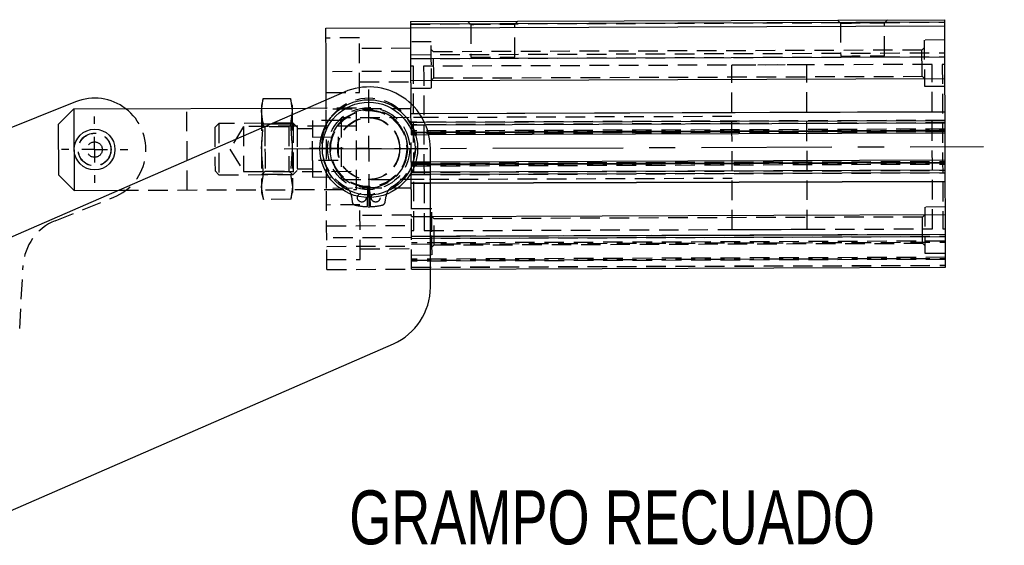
# Model space of a CAD drawing. Extents: x 63 to 798, y 53 to 570.
# Tile 28 of 28: x 671 to 798, y 336 to 404. Entities that reach past the tile are written whole.
import ezdxf

# ---------------------------------------------------------------- set-up
doc = ezdxf.new("R2010")
doc.units = 0
doc.header["$LTSCALE"] = 2
doc.linetypes.add('CENTERX2', pattern=[20.32, 12.7, -2.54, 2.54, -2.54])
doc.linetypes.add('HIDDEN', pattern=[1.905, 1.27, -0.635])
doc.layers.get('0').update_dxf_attribs({"linetype": 'CONTINUOUS'})
doc.layers.add('FORMATO', color=179, linetype='CONTINUOUS')
doc.styles.add('SLDTEXTSTYLE0', font='TXT', dxfattribs={"width": 0.75})

# ---------------------------------------------------------------- blocks, each defined once
blk = doc.blocks.new('SW_CENTERMARKSYMBOL_8')
at = {"layer": 'FORMATO', "color": 0}
for p, q in [((0, 3.33), (0, 4.31)), ((0, 0), (0, 1.67)), ((-3.33, 0), (-4.31, 0)), ((0, 0), (-1.67, 0)), ((0, 0), (0, -1.67)), ((0, 0), (1.67, 0)), ((3.33, 0), (4.31, 0)), ((0, -3.33), (0, -4.31))]:
    blk.add_line(p, q, dxfattribs=at)
blk = doc.blocks.new('SW_CENTERMARKSYMBOL_12')
at = {"layer": 'FORMATO', "color": 0}
for p, q in [((0, 3.33), (0, 7.68)), ((0, 0), (0, 1.67)), ((-3.33, 0), (-7.68, 0)), ((0, 0), (-1.67, 0)), ((0, 0), (0, -1.67)), ((0, 0), (1.67, 0)), ((3.33, 0), (7.68, 0)), ((0, -3.33), (0, -7.68))]:
    blk.add_line(p, q, dxfattribs=at)

msp = doc.modelspace()

# ---------------------------------------------------------------- linework, layer by layer
at = {"color": 7, "linetype": 'CONTINUOUS'}
for p, q in [((721.4173, 404.1172), (790.7502, 404.3597)), ((790.7514, 404.0264), (721.4185, 403.7838)), ((790.753, 403.5597), (790.7514, 404.0264)), ((710.4202, 403.2787), (721.4201, 403.3172)), ((721.4201, 403.3172), (721.4185, 403.7838)), ((721.4201, 403.3172), (790.753, 403.5597)), ((721.4341, 399.3172), (790.767, 399.5597)), ((721.444, 396.4818), (721.4341, 399.3172)), ((790.7769, 396.7244), (790.767, 399.5597)), ((721.444, 396.4818), (790.7769, 396.7244)), ((721.4452, 396.1605), (721.444, 396.4818)), ((790.7919, 392.4476), (790.7769, 396.7244)), ((712.7804, 394.9658), (601.8744, 346.6601)), ((702.2664, 394.1267), (702.0346, 393.2493)), ((702.0911, 392.8745), (702.2664, 394.1267)), ((702.2664, 394.1267), (705.7966, 394.1391)), ((706.0346, 393.2633), (705.7966, 394.1391)), ((705.7966, 394.1391), (705.9807, 392.8881)), ((677.9043, 393.6944), (664.0125, 388.1224)), ((675.7079, 390.7822), (677.7009, 392.7892)), ((677.7009, 392.7892), (708.0265, 392.8953)), ((677.7009, 392.7892), (677.738, 382.2059)), ((722.536, 392.2088), (790.7919, 392.4476)), ((790.7922, 392.3635), (722.5937, 392.1249)), ((790.7959, 391.2927), (790.7922, 392.3635)), ((675.731, 384.1989), (675.7079, 390.7822)), ((702.2452, 390.3772), (702.2779, 390.8551)), ((702.2779, 390.8551), (702.2459, 391.0724)), ((702.2779, 390.8551), (703.3511, 390.8589)), ((790.8007, 389.9431), (790.7971, 390.9707)), ((723.7674, 389.442), (790.8016, 389.6765)), ((790.8141, 386.1098), (790.8016, 389.6765)), ((723.975, 369.6386), (723.975, 387.6314)), ((790.8141, 386.1098), (723.975, 385.876)), ((790.8186, 384.8156), (790.815, 385.8432)), ((675.731, 384.1989), (677.738, 382.2059)), ((790.8235, 383.4228), (790.8197, 384.4936)), ((677.738, 382.2059), (683.5311, 382.2262)), ((723.975, 383.1889), (790.8235, 383.4228)), ((790.8238, 383.3387), (723.975, 383.1049)), ((790.8387, 379.0619), (790.8238, 383.3387)), ((723.975, 378.828), (790.8387, 379.0619)), ((790.8487, 376.2265), (790.8387, 379.0619)), ((723.975, 371.9926), (790.8626, 372.2266)), ((664.7333, 338.5941), (719.1695, 362.3041))]:
    msp.add_line(p, q, dxfattribs=at)
at = {"color": 7, "linetype": 'HIDDEN'}
for p, q in [((721.4185, 403.7838), (790.7514, 404.0264)), ((728.8413, 404.1431), (729.23, 403.7572)), ((734.9406, 403.7771), (735.3266, 404.1658)), ((776.841, 404.3111), (777.2297, 403.9251)), ((782.9403, 403.9451), (783.3263, 404.3337)), ((782.9553, 399.6657), (782.9403, 403.9451)), ((729.23, 403.7572), (729.2449, 399.4779)), ((734.9556, 399.4978), (734.9406, 403.7771)), ((777.2297, 403.9251), (777.2446, 399.6458)), ((714.758, 401.9939), (710.4247, 401.9787)), ((724.0932, 401.4932), (721.4265, 401.4838)), ((790.7594, 401.7264), (788.0928, 401.7171)), ((721.4294, 400.6505), (714.7628, 400.6272)), ((724.3977, 400.1942), (724.0967, 400.4932)), ((787.7973, 400.416), (724.3977, 400.1942)), ((788.0963, 400.7171), (787.7973, 400.416)), ((721.4324, 399.8192), (790.7653, 400.0618)), ((721.4341, 399.3172), (790.767, 399.5597)), ((721.4399, 397.6505), (710.44, 397.6121)), ((721.7709, 398.3184), (721.4376, 398.3172)), ((789.1039, 398.5539), (723.1043, 398.323)), ((772.8373, 398.497), (763.104, 398.463)), ((790.7705, 398.5597), (790.4372, 398.5586)), ((714.778, 396.2939), (721.4446, 396.3172)), ((724.1107, 396.4932), (724.4096, 396.7943)), ((724.4096, 396.7943), (787.8092, 397.016)), ((787.8092, 397.016), (788.1103, 396.7171)), ((721.4475, 395.4839), (724.1142, 395.4932)), ((788.1138, 395.7171), (790.7804, 395.7264)), ((710.4495, 394.9121), (714.7828, 394.9272)), ((692.4045, 382.2572), (692.3675, 392.8405)), ((702.0372, 392.4901), (702.0911, 392.8745)), ((702.2459, 391.0724), (702.0372, 392.4901)), ((706.0372, 392.5041), (705.808, 390.8675)), ((705.9807, 392.8881), (706.0372, 392.5041)), ((708.0265, 392.8953), (714.3674, 392.9174)), ((721.4569, 392.7969), (710.457, 392.7584)), ((714.4044, 382.3342), (714.3674, 392.9174)), ((721.4579, 392.5119), (721.4563, 392.972)), ((721.4597, 391.9935), (721.4579, 392.5119)), ((712.3955, 391.2855), (708.6622, 391.2725)), ((763.1273, 391.7963), (712.3943, 391.6189)), ((721.459, 392.205), (722.536, 392.2088)), ((722.5937, 392.1249), (721.4593, 392.121)), ((721.463, 391.0501), (721.4597, 391.9935)), ((790.7959, 391.2927), (721.463, 391.0501)), ((723.1276, 391.6564), (721.7943, 391.6517)), ((696.5081, 390.8966), (695.9985, 390.3835)), ((706.152, 390.9303), (696.5081, 390.8966)), ((699.709, 390.5078), (697.9568, 387.5683)), ((714.3756, 390.5591), (699.709, 390.5078)), ((702.4953, 390.4666), (702.0428, 390.916)), ((702.0544, 387.5827), (702.2452, 390.3772)), ((705.5933, 390.4774), (702.4953, 390.4666)), ((703.3511, 390.8589), (705.808, 390.8675)), ((706.0427, 390.93), (705.5933, 390.4774)), ((705.808, 390.8675), (706.0544, 387.5967)), ((706.6651, 390.4208), (706.152, 390.9303)), ((708.6659, 390.2058), (706.6659, 390.1988)), ((721.463, 391.0501), (723.2048, 391.0562)), ((790.7971, 390.9707), (721.4642, 390.7281)), ((721.4642, 390.7281), (723.3485, 390.7347)), ((721.4642, 390.7281), (721.4678, 389.7006)), ((790.7999, 390.1598), (721.467, 389.9172)), ((721.4675, 389.7839), (790.8004, 390.0265)), ((790.8007, 389.9431), (721.4678, 389.7006)), ((708.6697, 389.1333), (712.003, 389.145)), ((708.6803, 386.0783), (708.6697, 389.1333)), ((721.4678, 389.7006), (723.7006, 389.7084)), ((790.8011, 389.8098), (721.4682, 389.5673)), ((721.4687, 389.4339), (723.7674, 389.442)), ((697.9568, 387.5683), (699.7296, 384.6412)), ((702.3007, 384.3118), (702.0544, 387.5827)), ((706.0544, 387.5967), (705.8309, 384.3242)), ((712.0137, 386.09), (708.6803, 386.0783)), ((706.1753, 384.2637), (706.6849, 384.7768)), ((706.6841, 384.9988), (708.6841, 385.0058)), ((723.975, 385.876), (721.4812, 385.8673)), ((721.4816, 385.7339), (790.8145, 385.9765)), ((721.4821, 385.6006), (790.815, 385.8432)), ((723.975, 385.6093), (721.4821, 385.6006)), ((721.4821, 385.6006), (721.4857, 384.5731)), ((790.8153, 385.7598), (721.4824, 385.5173)), ((721.4829, 385.3839), (790.8158, 385.6265)), ((721.4857, 384.5731), (790.8186, 384.8156)), ((696.0183, 384.7395), (696.5314, 384.23)), ((696.5314, 384.23), (706.1753, 384.2637)), ((699.7296, 384.6412), (714.3961, 384.6925)), ((702.0661, 384.2493), (702.5155, 384.7019)), ((702.0716, 382.6752), (702.3007, 384.3118)), ((702.3007, 384.3118), (705.8309, 384.3242)), ((702.5155, 384.7019), (705.6135, 384.7128)), ((705.6135, 384.7128), (706.066, 384.2633)), ((705.8309, 384.3242), (706.0716, 382.6892)), ((708.6878, 383.9392), (712.4211, 383.9522)), ((712.4223, 383.6189), (763.1553, 383.7964)), ((723.975, 384.5818), (721.4857, 384.5731)), ((721.4868, 384.2511), (790.8197, 384.4936)), ((723.975, 384.2598), (721.4868, 384.2511)), ((721.4901, 383.3077), (721.4868, 384.2511)), ((721.8223, 383.6518), (723.1556, 383.6565)), ((683.5311, 382.2262), (714.4044, 382.3342)), ((702.3122, 381.0402), (702.0716, 382.6752)), ((706.0716, 382.6892), (705.8424, 381.0526)), ((721.4929, 382.5043), (710.493, 382.4658)), ((715.8083, 380.0999), (715.8629, 382.5659)), ((716.0871, 382.5659), (716.1416, 380.0999)), ((721.4919, 382.7893), (721.4901, 383.3077)), ((721.4906, 383.1802), (723.975, 383.1889)), ((723.975, 383.1049), (721.4909, 383.0962)), ((721.4935, 382.3292), (721.4919, 382.7893)), ((675.2829, 378.277), (682.8679, 381.3194)), ((702.0742, 381.916), (702.3122, 381.0402)), ((705.8424, 381.0526), (702.3122, 381.0402)), ((705.8424, 381.0526), (706.0742, 381.93)), ((713.7336, 381.4484), (713.8282, 380.7293)), ((718.1217, 380.7293), (718.2164, 381.4484)), ((714.8338, 380.3273), (710.5005, 380.3122)), ((724.169, 379.8266), (721.5023, 379.8173)), ((790.8352, 380.0599), (788.1686, 380.0505)), ((721.5052, 378.984), (714.8386, 378.9607)), ((721.5058, 378.8194), (721.5047, 379.1407)), ((721.5058, 378.8194), (723.975, 378.828)), ((721.5157, 375.984), (721.5058, 378.8194)), ((724.4735, 378.5277), (724.1725, 378.8266)), ((787.8731, 378.7495), (724.4735, 378.5277)), ((788.1721, 379.0505), (787.8731, 378.7495)), ((710.51, 377.6122), (721.5099, 377.6507)), ((723.1789, 376.9898), (789.1785, 377.2207)), ((763.1787, 377.1298), (772.9119, 377.1638)), ((790.5118, 377.2254), (790.8451, 377.2265)), ((721.5154, 376.0766), (710.5155, 376.0381)), ((721.5122, 376.984), (721.8456, 376.9852)), ((721.5148, 376.2608), (790.8477, 376.5034)), ((790.8478, 376.4701), (721.5149, 376.2276)), ((721.5157, 375.984), (790.8487, 376.2265)), ((721.5157, 375.984), (723.975, 375.9926)), ((710.5193, 374.9455), (721.5192, 374.984)), ((714.8538, 374.6274), (721.5204, 374.6507)), ((790.8508, 375.6266), (721.5178, 375.384)), ((721.5183, 375.2507), (790.8512, 375.4932)), ((724.1865, 374.8267), (724.4854, 375.1277)), ((724.4854, 375.1277), (787.885, 375.3495)), ((787.885, 375.3495), (788.1861, 375.0506)), ((710.5253, 373.2455), (714.8586, 373.2607)), ((721.5233, 373.8173), (724.19, 373.8267)), ((790.8581, 373.5266), (721.5252, 373.284)), ((721.5257, 373.1507), (790.8586, 373.3932)), ((790.859, 373.2599), (721.5261, 373.0174)), ((788.1896, 374.0506), (790.8562, 374.0599)), ((670.6598, 364.2951), (671.1081, 372.4552)), ((710.5298, 371.9455), (721.5297, 371.984)), ((721.5288, 372.2507), (790.8617, 372.4932)), ((721.5289, 372.2311), (790.8618, 372.4736)), ((721.5297, 371.984), (723.975, 371.9926))]:
    msp.add_line(p, q, dxfattribs=at)
at = {"color": 8, "linetype": 'CONTINUOUS'}
for p, q in [((723.2048, 391.0562), (790.7959, 391.2927)), ((723.3485, 390.7347), (790.7971, 390.9707)), ((723.7006, 389.7084), (790.8007, 389.9431)), ((790.815, 385.8432), (723.975, 385.6093)), ((790.8186, 384.8156), (723.975, 384.5818)), ((790.8197, 384.4936), (723.975, 384.2598)), ((723.975, 375.9926), (790.8487, 376.2265))]:
    msp.add_line(p, q, dxfattribs=at)
at = {"color": 7, "linetype": 'CONTINUOUS', "flags": 128}
for points in [[(721.4173, 404.1172), (721.4173, 404.1108), (721.4174, 404.0918), (721.4175, 404.061), (721.4177, 404.0195), (721.4178, 403.969), (721.418, 403.9114), (721.4183, 403.8489), (721.4185, 403.7838)], [(790.7514, 404.0264), (790.7512, 404.0914), (790.751, 404.1539), (790.7508, 404.2116), (790.7506, 404.2621), (790.7504, 404.3035), (790.7503, 404.3343), (790.7503, 404.3533), (790.7502, 404.3597)], [(710.4528, 393.9521), (710.4516, 394.2919), (710.4488, 395.1085), (710.4455, 396.0314), (710.4421, 397.0258), (710.4385, 398.0547), (710.4349, 399.0795), (710.4314, 400.0619), (710.4283, 400.965), (710.4255, 401.7551), (710.4233, 402.4025), (710.4216, 402.8831), (710.4205, 403.1789), (710.4202, 403.2787)], [(721.4341, 399.3172), (721.4314, 400.0975), (721.4288, 400.8479), (721.4263, 401.5395), (721.4242, 402.1456), (721.4225, 402.6431), (721.4212, 403.0127), (721.4204, 403.2403), (721.4201, 403.3172)], [(790.767, 399.5597), (790.7643, 400.3401), (790.7617, 401.0905), (790.7592, 401.782), (790.7571, 402.3881), (790.7554, 402.8856), (790.7541, 403.2552), (790.7533, 403.4829), (790.753, 403.5597)], [(721.4452, 396.1605), (721.4455, 396.0698), (721.4487, 395.147), (721.4516, 394.3304), (721.4539, 393.6506), (721.4546, 393.46)], [(702.0346, 393.2493), (702.0348, 393.2008), (702.0353, 393.0562), (702.0359, 392.8743)], [(706.0346, 393.2633), (706.0347, 393.2148), (706.0352, 393.0702), (706.0359, 392.8883)], [(790.7922, 392.3635), (790.7922, 392.374), (790.7921, 392.3846), (790.7921, 392.3951), (790.7921, 392.4056), (790.792, 392.4161), (790.792, 392.4266), (790.7919, 392.4371), (790.7919, 392.4476)], [(790.7971, 390.9707), (790.7969, 391.025), (790.7967, 391.0778), (790.7965, 391.1278), (790.7964, 391.1736), (790.7962, 391.214), (790.7961, 391.2478), (790.796, 391.2743), (790.7959, 391.2927)], [(790.8016, 389.6765), (790.8016, 389.6816), (790.8015, 389.6968), (790.8014, 389.7214), (790.8013, 389.7546), (790.8012, 389.795), (790.801, 389.8411), (790.8009, 389.8911), (790.8007, 389.9431)], [(790.815, 385.8432), (790.8148, 385.8952), (790.8147, 385.9452), (790.8145, 385.9913), (790.8144, 386.0317), (790.8142, 386.0649), (790.8141, 386.0895), (790.8141, 386.1047), (790.8141, 386.1098)], [(790.8197, 384.4936), (790.8197, 384.512), (790.8196, 384.5385), (790.8195, 384.5723), (790.8193, 384.6127), (790.8192, 384.6585), (790.819, 384.7085), (790.8188, 384.7613), (790.8186, 384.8156)], [(790.8238, 383.3387), (790.8237, 383.3492), (790.8237, 383.3597), (790.8237, 383.3702), (790.8236, 383.3807), (790.8236, 383.3912), (790.8236, 383.4017), (790.8235, 383.4123), (790.8235, 383.4228)], [(790.8626, 372.2266), (790.8624, 372.3034), (790.8616, 372.5311), (790.8603, 372.9007), (790.8585, 373.3981), (790.8564, 374.0043), (790.854, 374.6958), (790.8514, 375.4462), (790.8487, 376.2265)]]:
    msp.add_lwpolyline(points, dxfattribs=at)
at = {"color": 7, "linetype": 'HIDDEN', "flags": 128}
for points in [[(777.2297, 403.9251), (777.327, 403.9254), (777.6122, 403.9264), (778.066, 403.928), (778.6573, 403.9301), (779.346, 403.9325), (780.085, 403.9351), (780.824, 403.9376), (781.5127, 403.9401), (782.104, 403.9421), (782.5578, 403.9437), (782.843, 403.9447), (782.9403, 403.9451), (782.9403, 403.9451)], [(729.23, 403.7572), (729.3273, 403.7575), (729.6125, 403.7585), (730.0663, 403.7601), (730.6576, 403.7622), (731.3463, 403.7646), (732.0853, 403.7671), (732.8243, 403.7697), (733.5129, 403.7721), (734.1043, 403.7742), (734.5581, 403.7758), (734.8433, 403.7768), (734.9406, 403.7771)], [(714.7828, 394.9272), (714.7824, 395.0225), (714.7815, 395.3031), (714.7799, 395.7539), (714.7778, 396.3506), (714.7753, 397.0611), (714.7726, 397.847), (714.7697, 398.666), (714.7669, 399.4739), (714.7642, 400.2272), (714.7619, 400.8852), (714.7601, 401.4126), (714.7588, 401.7808), (714.7581, 401.97), (714.758, 401.9939)], [(724.1037, 398.4932), (724.1011, 399.2393), (724.0986, 399.9384), (724.0965, 400.5468), (724.0948, 401.0262), (724.0937, 401.3463), (724.0932, 401.4873), (724.0932, 401.4932)], [(788.0928, 401.7171), (788.093, 401.6639), (788.0938, 401.4315), (788.0952, 401.0286), (788.0971, 400.4804), (788.0994, 399.8214), (788.102, 399.0931), (788.1046, 398.3411), (788.1071, 397.6127), (788.1095, 396.9537), (788.1114, 396.4056), (788.1128, 396.0026), (788.1136, 395.7702), (788.1138, 395.7171)], [(724.4096, 396.7943), (724.4095, 396.8201), (724.4088, 397.022), (724.4075, 397.4015), (724.4057, 397.9128), (724.4037, 398.4942), (724.4016, 399.0757), (724.3999, 399.587), (724.3985, 399.9665), (724.3978, 400.1684), (724.3977, 400.1942)], [(787.8033, 398.716), (787.8013, 399.2975), (787.7995, 399.8088), (787.7981, 400.1883), (787.7974, 400.3902), (787.7973, 400.416)], [(729.2449, 399.4779), (729.3422, 399.4782), (729.6275, 399.4792), (730.0812, 399.4808), (730.6726, 399.4828), (731.3612, 399.4853), (732.1003, 399.4878), (732.8393, 399.4904), (733.5279, 399.4928), (734.1193, 399.4949), (734.573, 399.4965), (734.8583, 399.4975), (734.9556, 399.4978), (734.9556, 399.4978)], [(777.2446, 399.6458), (777.3419, 399.6461), (777.6272, 399.6471), (778.0809, 399.6487), (778.6723, 399.6508), (779.361, 399.6532), (780.1, 399.6558), (780.839, 399.6583), (781.5276, 399.6608), (782.119, 399.6628), (782.5727, 399.6644), (782.858, 399.6654), (782.9553, 399.6657), (782.9553, 399.6657)], [(721.8456, 376.9852), (721.8455, 376.9911), (721.8451, 377.1337), (721.8439, 377.4641), (721.8421, 377.9762), (721.8397, 378.661), (721.8368, 379.5062), (721.8333, 380.4968), (721.8294, 381.615), (721.8251, 382.841), (721.8205, 384.1529), (721.8157, 385.5271), (721.8108, 386.9393), (721.8058, 388.3642), (721.8008, 389.7764), (721.796, 391.1507), (721.7914, 392.4625), (721.7871, 393.6885), (721.7832, 394.8068), (721.7798, 395.7973), (721.7768, 396.6426), (721.7744, 397.3273), (721.7726, 397.8395), (721.7715, 398.1698), (721.771, 398.3124), (721.7709, 398.3184)], [(723.1043, 398.323), (723.1043, 398.3171), (723.1048, 398.1744), (723.1059, 397.8441), (723.1077, 397.332), (723.1101, 396.6472), (723.1131, 395.802), (723.1166, 394.8114), (723.1205, 393.6932), (723.1248, 392.4672), (723.1293, 391.1553), (723.1342, 389.7811), (723.1391, 388.3689), (723.1441, 386.944), (723.149, 385.5318), (723.1538, 384.1575), (723.1584, 382.8457), (723.1627, 381.6197), (723.1666, 380.5014), (723.1701, 379.5109), (723.173, 378.6656), (723.1754, 377.9809), (723.1772, 377.4687), (723.1784, 377.1384), (723.1789, 376.9958), (723.1789, 376.9898)], [(724.1142, 395.4932), (724.1142, 395.4991), (724.1137, 395.64), (724.1125, 395.9602), (724.1109, 396.4396), (724.1087, 397.0479), (724.1063, 397.7471), (724.1037, 398.4932)], [(763.1787, 377.1298), (763.1786, 377.1357), (763.1781, 377.2783), (763.177, 377.6087), (763.1752, 378.1208), (763.1728, 378.8056), (763.1698, 379.6508), (763.1664, 380.6414), (763.1625, 381.7596), (763.1582, 382.9856), (763.1536, 384.2974), (763.1488, 385.6717), (763.1438, 387.0839), (763.1389, 388.5088), (763.1339, 389.921), (763.1291, 391.2953), (763.1245, 392.6071), (763.1202, 393.8331), (763.1163, 394.9514), (763.1128, 395.9419), (763.1099, 396.7872), (763.1075, 397.4719), (763.1057, 397.9841), (763.1046, 398.3144), (763.104, 398.457), (763.104, 398.463)], [(772.9119, 377.1638), (772.9119, 377.1698), (772.9114, 377.3124), (772.9102, 377.6427), (772.9085, 378.1548), (772.9061, 378.8396), (772.9031, 379.6848), (772.8996, 380.6754), (772.8957, 381.7937), (772.8914, 383.0197), (772.8869, 384.3315), (772.882, 385.7058), (772.8771, 387.118), (772.8721, 388.5429), (772.8672, 389.955), (772.8624, 391.3293), (772.8578, 392.6412), (772.8535, 393.8671), (772.8496, 394.9854), (772.8461, 395.976), (772.8432, 396.8212), (772.8408, 397.506), (772.839, 398.0181), (772.8378, 398.3484), (772.8373, 398.4911), (772.8373, 398.497)], [(787.8092, 397.016), (787.8091, 397.0419), (787.8084, 397.2438), (787.8071, 397.6233), (787.8053, 398.1346), (787.8033, 398.716)], [(789.1785, 377.2207), (789.1785, 377.2267), (789.178, 377.3693), (789.1768, 377.6996), (789.175, 378.2117), (789.1726, 378.8965), (789.1697, 379.7417), (789.1662, 380.7323), (789.1623, 381.8506), (789.158, 383.0766), (789.1534, 384.3884), (789.1486, 385.7627), (789.1437, 387.1749), (789.1387, 388.5998), (789.1337, 390.012), (789.1289, 391.3862), (789.1244, 392.6981), (789.1201, 393.924), (789.1162, 395.0423), (789.1127, 396.0329), (789.1097, 396.8781), (789.1073, 397.5629), (789.1055, 398.075), (789.1044, 398.4053), (789.1039, 398.548), (789.1039, 398.5539)], [(790.4372, 398.5586), (790.4372, 398.5526), (790.4377, 398.41), (790.4389, 398.0797), (790.4407, 397.5676), (790.4431, 396.8828), (790.446, 396.0375), (790.4495, 395.047), (790.4534, 393.9287), (790.4577, 392.7027), (790.4623, 391.3909), (790.4671, 390.0166), (790.472, 388.6044), (790.477, 387.1795), (790.4819, 385.7673), (790.4867, 384.3931), (790.4913, 383.0812), (790.4956, 381.8552), (790.4995, 380.737), (790.503, 379.7464), (790.506, 378.9012), (790.5084, 378.2164), (790.5101, 377.7043), (790.5113, 377.374), (790.5118, 377.2313), (790.5118, 377.2254)], [(710.457, 392.7584), (710.4558, 393.0944), (710.454, 393.6121), (710.4528, 393.9521)], [(702.0359, 392.8743), (702.0361, 392.8179), (702.0372, 392.4901)], [(702.0372, 392.4901), (702.0387, 392.0783), (702.0404, 391.5896), (702.0423, 391.0323), (702.0445, 390.416), (702.0468, 389.7512), (702.0493, 389.0493), (702.0518, 388.3223), (702.0544, 387.5827)], [(706.0359, 392.8883), (706.0361, 392.8319), (706.0372, 392.5041)], [(706.0372, 392.5041), (706.0387, 392.0923), (706.0404, 391.6036), (706.0423, 391.0463), (706.0445, 390.43), (706.0468, 389.7652), (706.0493, 389.0633), (706.0518, 388.3363), (706.0544, 387.5967)], [(710.493, 382.4658), (710.4887, 383.7023), (710.4842, 384.9816), (710.4796, 386.2896), (710.475, 387.6121), (710.4704, 388.9346), (710.4658, 390.2426), (710.4613, 391.5219), (710.457, 392.7584)], [(721.4546, 393.46), (721.4558, 393.1329), (721.4563, 392.972)], [(708.6622, 391.2725), (708.6625, 391.1774), (708.6635, 390.8971), (708.6651, 390.4461), (708.6672, 389.8479), (708.6697, 389.1333)], [(712.3943, 391.6189), (712.3945, 391.5662), (712.3953, 391.3348), (712.3967, 390.9296), (712.3987, 390.3697), (712.4011, 389.6811), (712.4038, 388.8961), (712.4068, 388.0514), (712.4098, 387.1864), (712.4128, 386.3417), (712.4155, 385.5567), (712.4179, 384.8681), (712.4199, 384.3081), (712.4213, 383.903), (712.4221, 383.6716), (712.4223, 383.6189)], [(721.459, 392.205), (721.459, 392.1945), (721.4591, 392.184), (721.4591, 392.1735), (721.4591, 392.163), (721.4592, 392.1525), (721.4592, 392.142), (721.4593, 392.1315), (721.4593, 392.121)], [(695.9985, 390.3835), (695.9989, 390.2873), (695.9999, 390.0054), (696.0014, 389.557), (696.0035, 388.9725), (696.0059, 388.2919), (696.0084, 387.5615), (696.011, 386.8311), (696.0134, 386.1505), (696.0154, 385.5661), (696.017, 385.1176), (696.018, 384.8357), (696.0183, 384.7395), (696.0183, 384.7395)], [(696.5081, 390.8966), (696.5082, 390.8723), (696.5088, 390.68), (696.5102, 390.3066), (696.512, 389.7737), (696.5143, 389.1124), (696.517, 388.361), (696.5197, 387.5633), (696.5225, 386.7656), (696.5252, 386.0142), (696.5275, 385.3529), (696.5293, 384.82), (696.5307, 384.4466), (696.5313, 384.2543), (696.5314, 384.23)], [(699.709, 390.5078), (699.7092, 390.4559), (699.71, 390.2286), (699.7114, 389.8347), (699.7133, 389.2987), (699.7155, 388.6543), (699.718, 387.9421), (699.7206, 387.2069), (699.7231, 386.4947), (699.7253, 385.8503), (699.7272, 385.3143), (699.7286, 384.9203), (699.7294, 384.6931), (699.7296, 384.6412)], [(702.4953, 390.4666), (702.4957, 390.3683), (702.4967, 390.0804), (702.4983, 389.6223), (702.5004, 389.0254), (702.5028, 388.3302), (702.5054, 387.5842)], [(705.5933, 390.4774), (705.5936, 390.3792), (705.5947, 390.0912), (705.5963, 389.6332), (705.5983, 389.0362), (705.6008, 388.3411), (705.6034, 387.5951), (705.606, 386.8491), (705.6084, 386.1539), (705.6105, 385.557), (705.6121, 385.0989), (705.6131, 384.811), (705.6135, 384.7128)], [(706.152, 390.9303), (706.1524, 390.8335), (706.1534, 390.5485), (706.155, 390.0921), (706.1571, 389.4906), (706.1596, 388.779), (706.1623, 387.9988), (706.1651, 387.1952), (706.1678, 386.415), (706.1703, 385.7035), (706.1724, 385.102), (706.174, 384.6455), (706.175, 384.3606), (706.1753, 384.2637), (706.1753, 384.2637)], [(706.6651, 390.4208), (706.6655, 390.3247), (706.6665, 390.0427), (706.668, 389.5943), (706.6701, 389.0098), (706.6725, 388.3292), (706.675, 387.5988)], [(721.463, 391.0501), (721.4631, 391.0318), (721.4632, 391.0053), (721.4633, 390.9714), (721.4635, 390.9311), (721.4636, 390.8853), (721.4638, 390.8353), (721.464, 390.7824), (721.4642, 390.7281)], [(712.003, 389.145), (712.0043, 388.7788), (712.0056, 388.3992), (712.0069, 388.0106), (712.0083, 387.6175), (712.0097, 387.2244), (712.0111, 386.8357), (712.0124, 386.4562), (712.0137, 386.09)], [(721.4678, 389.7006), (721.4679, 389.6486), (721.4681, 389.5985), (721.4683, 389.5524), (721.4684, 389.512), (721.4685, 389.4789), (721.4686, 389.4542), (721.4687, 389.439), (721.4687, 389.4339)], [(721.4812, 385.8673), (721.4796, 386.3281), (721.4749, 387.6506), (721.4703, 388.9731), (721.4687, 389.4339)], [(702.0544, 387.5827), (702.057, 386.843), (702.0595, 386.116), (702.062, 385.4141), (702.0643, 384.7493), (702.0665, 384.133), (702.0684, 383.5757), (702.0701, 383.087), (702.0716, 382.6752)], [(702.5054, 387.5842), (702.508, 386.8382), (702.5104, 386.1431), (702.5125, 385.5461), (702.5141, 385.0881), (702.5151, 384.8001), (702.5155, 384.7019)], [(706.0544, 387.5967), (706.057, 386.857), (706.0595, 386.13), (706.062, 385.4281), (706.0643, 384.7633), (706.0665, 384.147), (706.0684, 383.5897), (706.0701, 383.101), (706.0716, 382.6892)], [(706.675, 387.5988), (706.6776, 386.8684), (706.68, 386.1878), (706.682, 385.6034), (706.6836, 385.1549), (706.6846, 384.873), (706.6849, 384.7768)], [(708.6803, 386.0783), (708.6829, 385.3638), (708.6849, 384.7655), (708.6865, 384.3145), (708.6875, 384.0343), (708.6878, 383.9392)], [(721.4812, 385.8673), (721.4812, 385.8622), (721.4812, 385.847), (721.4813, 385.8223), (721.4814, 385.7892), (721.4816, 385.7488), (721.4817, 385.7027), (721.4819, 385.6526), (721.4821, 385.6006)], [(721.4857, 384.5731), (721.4859, 384.5188), (721.4861, 384.4659), (721.4862, 384.4159), (721.4864, 384.3701), (721.4866, 384.3298), (721.4867, 384.2959), (721.4868, 384.2694), (721.4868, 384.2511)], [(702.0716, 382.6752), (702.0727, 382.3474), (702.0736, 382.1091), (702.0741, 381.9645), (702.0742, 381.916)], [(706.0716, 382.6892), (706.0727, 382.3614), (706.0735, 382.1231), (706.074, 381.9785), (706.0742, 381.93)], [(710.5298, 371.9455), (710.5298, 371.9461), (710.5294, 372.0592), (710.5283, 372.3659), (710.5266, 372.8548), (710.5243, 373.5076), (710.5216, 374.3003), (710.5184, 375.2035), (710.515, 376.1836), (710.5114, 377.2043), (710.5078, 378.2278), (710.5044, 379.216), (710.5012, 380.1325), (710.4983, 380.9432), (710.496, 381.6179), (710.4942, 382.1318), (710.493, 382.4658)], [(721.4906, 383.1802), (721.4906, 383.1697), (721.4906, 383.1592), (721.4907, 383.1487), (721.4907, 383.1382), (721.4908, 383.1277), (721.4908, 383.1172), (721.4908, 383.1067), (721.4909, 383.0962)], [(721.4935, 382.3292), (721.4941, 382.1703), (721.4959, 381.6564), (721.4983, 380.9816), (721.5011, 380.171), (721.5043, 379.2545), (721.5047, 379.1407)], [(714.8586, 373.2607), (714.8582, 373.3559), (714.8572, 373.6365), (714.8557, 374.0873), (714.8536, 374.6841), (714.8511, 375.3945), (714.8484, 376.1805), (714.8455, 376.9995), (714.8427, 377.8074), (714.84, 378.5607), (714.8377, 379.2187), (714.8359, 379.746), (714.8346, 380.1142), (714.8339, 380.3034), (714.8338, 380.3273)], [(724.1795, 376.8267), (724.1769, 377.5727), (724.1744, 378.2719), (724.1723, 378.8803), (724.1706, 379.3596), (724.1695, 379.6798), (724.169, 379.8207), (724.169, 379.8266)], [(788.1686, 380.0505), (788.1688, 379.9974), (788.1696, 379.765), (788.171, 379.3621), (788.1729, 378.8139), (788.1752, 378.1549), (788.1778, 377.4265), (788.1804, 376.6745), (788.1829, 375.9462), (788.1853, 375.2872), (788.1872, 374.739), (788.1886, 374.3361), (788.1894, 374.1037), (788.1896, 374.0506)], [(724.4854, 375.1277), (724.4853, 375.1535), (724.4846, 375.3555), (724.4833, 375.735), (724.4815, 376.2463), (724.4795, 376.8277), (724.4774, 377.4091), (724.4757, 377.9204), (724.4743, 378.2999), (724.4736, 378.5019), (724.4735, 378.5277)], [(787.8791, 377.0495), (787.8771, 377.6309), (787.8753, 378.1422), (787.8739, 378.5217), (787.8732, 378.7237), (787.8731, 378.7495)], [(721.5297, 371.984), (721.5295, 372.0609), (721.5287, 372.2885), (721.5274, 372.6581), (721.5256, 373.1556), (721.5235, 373.7617), (721.5211, 374.4533), (721.5185, 375.2036), (721.5157, 375.984)], [(724.19, 373.8267), (724.1899, 373.8326), (724.1895, 373.9735), (724.1883, 374.2937), (724.1867, 374.773), (724.1845, 375.3814), (724.1821, 376.0806), (724.1795, 376.8267)], [(787.885, 375.3495), (787.8849, 375.3753), (787.8842, 375.5773), (787.8829, 375.9568), (787.8811, 376.4681), (787.8791, 377.0495)]]:
    msp.add_lwpolyline(points, dxfattribs=at)
at = {"color": 7, "linetype": 'CONTINUOUS'}
for centre, radius in [((715.975, 387.6314), 6.35), ((715.975, 387.6314), 6.0167), ((680.3861, 387.5069), 2.6458)]:
    msp.add_circle(centre, radius, dxfattribs=at)
at = {"color": 7, "linetype": 'HIDDEN'}
for centre, radius in [((715.975, 387.6314), 5.3333), ((715.975, 387.6314), 5), ((715.975, 387.6314), 5), ((715.975, 387.6314), 4.9333), ((715.975, 387.6314), 4.0333), ((715.975, 387.6314), 4), ((680.3861, 387.5069), 2.1333), ((680.3861, 387.5069), 2.1167), ((680.3861, 387.5069), 1), ((715.075, 381.2613), 0.5667), ((716.875, 381.2613), 0.5667)]:
    msp.add_circle(centre, radius, dxfattribs=at)
at = {"color": 7, "linetype": 'CONTINUOUS'}
for centre, radius, start, end in [((715.975, 387.6314), 8, 0, 113.535785), ((680.3861, 387.5069), 6.6667, 52.737783, 111.855687), ((715.975, 369.6386), 8, 293.535785, 0)]:
    msp.add_arc(centre, radius, start, end, dxfattribs=at)
at = {"color": 7, "linetype": 'HIDDEN'}
for centre, radius, start, end in [((715.975, 388.0257), 6.139, 300.196534, 239.803466), ((680.3861, 387.5069), 6.6667, 291.855687, 52.737783), ((715.975, 387.6314), 5.0667, 271.267709, 268.732291), ((712.0158, 381.2223), 1.7326, 7.5, 59.803466), ((719.9341, 381.2223), 1.7326, 120.196534, 172.5), ((714.324, 380.7945), 0.5, 187.5, 256.423758), ((715.975, 387.6314), 7.5333, 256.423758, 268.732291), ((715.975, 387.6314), 7.5333, 271.267709, 283.576242), ((717.626, 380.7945), 0.5, 283.576242, 352.5), ((677.7647, 372.0895), 6.6667, 111.855687, 176.855686)]:
    msp.add_arc(centre, radius, start, end, dxfattribs=at)
at = {"layer": 'FORMATO', "linetype": 'CENTERX2', "ltscale": 0.666667}
msp.add_line((704.9768, 387.5929), (795.7995, 387.9106), dxfattribs=at)

# ---------------------------------------------------------------- block references
at = {"layer": 'FORMATO'}
for name, p in [('SW_CENTERMARKSYMBOL_12', (715.975, 387.6314)), ('SW_CENTERMARKSYMBOL_8', (680.3861, 387.5069))]:
    msp.add_blockref(name, p, dxfattribs=at)

# ---------------------------------------------------------------- texts
at = {"layer": 'FORMATO', "insert": (713.4376, 343.2765), "char_height": 7, "attachment_point": 1, "style": 'SLDTEXTSTYLE0'}
msp.add_mtext('GRAMPO RECUADO', dxfattribs=at)

doc.saveas('drawing.dxf')
